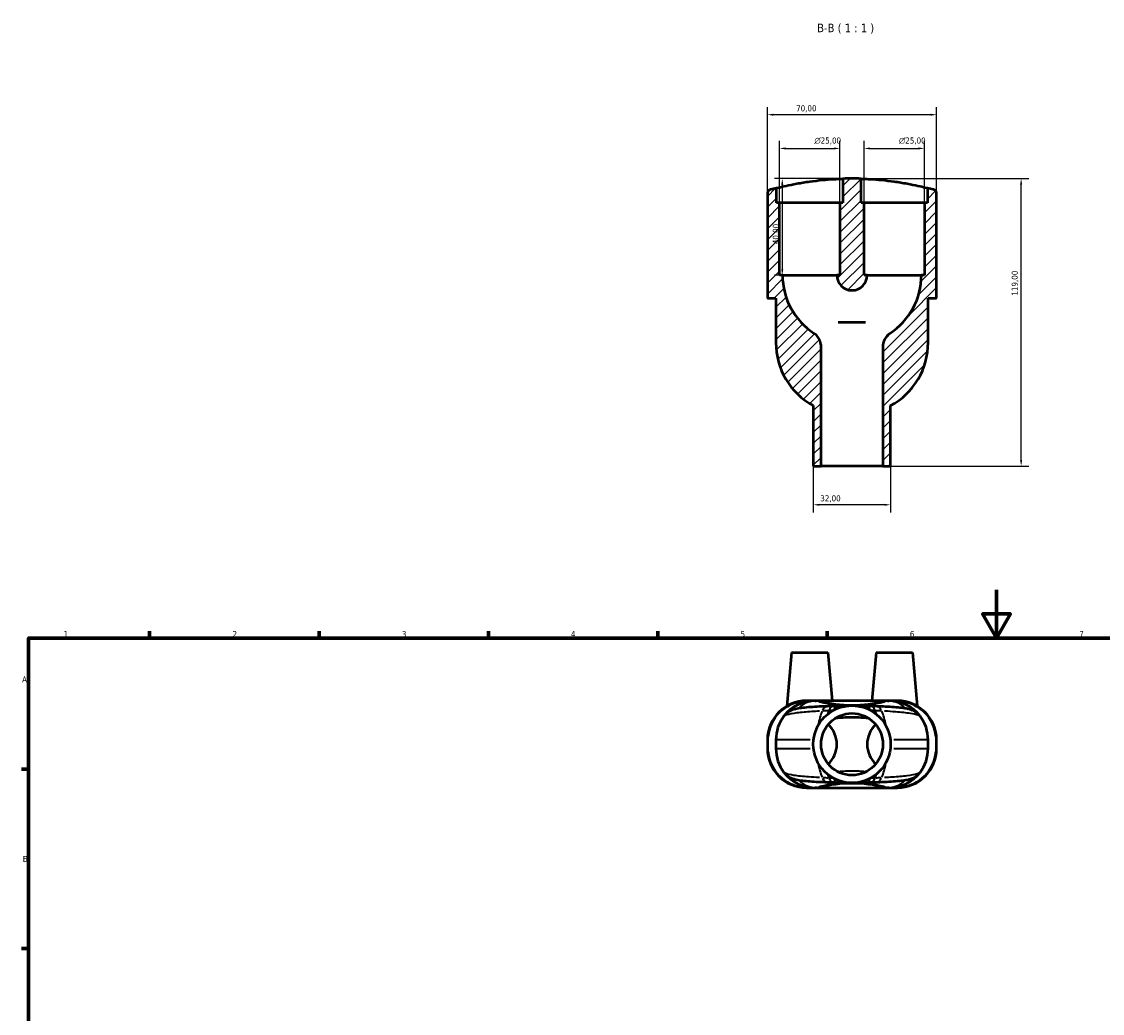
# Model space of a CAD drawing. Header units: millimetres. Extents: x 0 to 890, y 0 to 829.
# Tile 3 of 5: x 17 to 464, y 419 to 829. Entities that reach past the tile are written whole.
import ezdxf

# ---------------------------------------------------------------- set-up
doc = ezdxf.new("R2010")
doc.units = ezdxf.units.MM
for name, color, linetype, lineweight in [('Border (ISO)', 7, 'Continuous', 70), ('Dimension (ISO)', 7, 'Continuous', 25), ('Hatch (ISO)', 7, 'Continuous', 18), ('Symbol (ISO)', 7, 'Continuous', 25), ('Visible (ISO)', 7, 'Continuous', 50), ('Visible Narrow (ISO)', 7, 'Continuous', 35)]:
    doc.layers.add(name, color=color, linetype=linetype, lineweight=lineweight)
doc.styles.add('Label Text (ISO)', font='tahoma.ttf')
doc.styles.add('Note Text (ISO)', font='tahoma.ttf')
doc.dimstyles.new('Default (ISO)', dxfattribs={"dimtxt": 2.5, "dimasz": 2.5, "dimexe": 3.175, "dimexo": 0, "dimgap": 0.762, "dimtad": 1, "dimrnd": 1e-08, "dimzin": 0, "dimtxsty": 'Note Text (ISO)', "dimcen": 0.09, "dimdle": 10, "dimclrd": 256, "dimclre": 256, "dimclrt": 232, "dimazin": 0, "dimtfac": 1.40208, "dimtmove": 0, "dimatfit": 3, "dimfxl": 1, "dimtolj": 1, "dimtzin": 0, "dimlwd": -1, "dimlwe": -1, "dimarcsym": 0})

# ---------------------------------------------------------------- blocks, each defined once
blk = doc.blocks.new('Borders Default Border')
at = {"layer": 'Border (ISO)'}
for p, q in [((70.08, 574), (70.08, 576.9)), ((140.17, 574), (140.17, 576.9)), ((210.25, 574), (210.25, 576.9)), ((280.33, 574), (280.33, 576.9)), ((350.42, 574), (350.42, 576.9)), ((20, 519.75), (17.1, 519.75)), ((20, 445.5), (17.1, 445.5))]:
    blk.add_line(p, q, dxfattribs=at)
at = {"layer": 'Border (ISO)', "flags": 128}
for points in [[(420.5, 594), (420.5, 574), (414.73, 584), (426.27, 584), (420.5, 574)], [(20, 20), (20, 574), (821, 574), (821, 20), (20, 20)]]:
    blk.add_lwpolyline(points, dxfattribs=at)
at = {"layer": 'Border (ISO)', "color": 232, "true_color": 0xca0064, "char_height": 2.5, "attachment_point": 7, "style": 'Note Text (ISO)'}
for s, insert in [('1', (34.48, 574.4)), ('2', (104.37, 574.4)), ('3', (174.43, 574.35)), ('4', (244.42, 574.4)), ('5', (314.64, 574.35)), ('6', (384.66, 574.35)), ('7', (454.77, 574.4)), ('A', (17.29, 555.62)), ('B', (17.59, 481.37))]:
    blk.add_mtext(s, dxfattribs=dict(at, insert=insert))
blk = doc.blocks.new('*D7')
at = {"layer": 'Defpoints', "color": 0, "transparency": 16777216}
for p in [(360.72, 764.14), (430.72, 764.14), (373.52, 645.14)]:
    blk.add_point(p, dxfattribs=at)
at = {"layer": 'Dimension (ISO)', "transparency": 16777216}
for p, q in [((360.72, 764.14), (433.9, 764.14)), ((430.72, 647.64), (430.72, 761.64)), ((373.52, 645.14), (433.9, 645.14))]:
    blk.add_line(p, q, dxfattribs=at)
for points in [[(430.3, 761.64), (431.14, 761.64), (430.72, 764.14)], [(430.3, 647.64), (431.14, 647.64), (430.72, 645.14)]]:
    blk.add_solid(points, dxfattribs=at)
at = {"layer": 'Dimension (ISO)', "color": 232, "true_color": 0xca0064, "transparency": 16777216, "insert": (426.79, 715.69), "char_height": 2.5, "attachment_point": 1, "rotation": 90, "style": 'Note Text (ISO)'}
blk.add_mtext('\\A1;119,00', dxfattribs=at)
blk = doc.blocks.new('*D8')
at = {"layer": 'Defpoints', "color": 0, "transparency": 16777216}
for p in [(355.72, 776.6), (330.72, 754.14), (355.72, 754.14)]:
    blk.add_point(p, dxfattribs=at)
at = {"layer": 'Dimension (ISO)', "transparency": 16777216}
for p, q in [((330.72, 754.14), (330.72, 779.78)), ((355.72, 754.14), (355.72, 779.78)), ((333.22, 776.6), (353.22, 776.6))]:
    blk.add_line(p, q, dxfattribs=at)
for points in [[(333.22, 777.02), (333.22, 776.19), (330.72, 776.6)], [(353.22, 777.02), (353.22, 776.19), (355.72, 776.6)]]:
    blk.add_solid(points, dxfattribs=at)
at = {"layer": 'Dimension (ISO)', "color": 232, "true_color": 0xca0064, "transparency": 16777216, "insert": (345.17, 781.13), "char_height": 2.5, "attachment_point": 1, "style": 'Note Text (ISO)'}
blk.add_mtext('\\A1;\\fAIGDT|b0|i0;\\H2.5000;\\ln\\fTahoma|b0|i0;\\H2.5000;25,00', dxfattribs=at)
blk = doc.blocks.new('*D9')
at = {"layer": 'Defpoints', "color": 0, "transparency": 16777216}
for p in [(390.72, 776.6), (365.72, 754.14), (390.72, 754.14)]:
    blk.add_point(p, dxfattribs=at)
at = {"layer": 'Dimension (ISO)', "transparency": 16777216}
for p, q in [((365.72, 754.14), (365.72, 779.78)), ((390.72, 754.14), (390.72, 779.78)), ((368.22, 776.6), (388.22, 776.6))]:
    blk.add_line(p, q, dxfattribs=at)
for points in [[(368.22, 777.02), (368.22, 776.19), (365.72, 776.6)], [(388.22, 777.02), (388.22, 776.19), (390.72, 776.6)]]:
    blk.add_solid(points, dxfattribs=at)
at = {"layer": 'Dimension (ISO)', "color": 232, "true_color": 0xca0064, "transparency": 16777216, "insert": (380.17, 781.13), "char_height": 2.5, "attachment_point": 1, "style": 'Note Text (ISO)'}
blk.add_mtext('\\A1;\\fAIGDT|b0|i0;\\H2.5000;\\ln\\fTahoma|b0|i0;\\H2.5000;25,00', dxfattribs=at)
blk = doc.blocks.new('*D10')
at = {"layer": 'Defpoints', "color": 0, "transparency": 16777216}
for p in [(325.72, 790.55), (325.72, 757.83), (395.72, 757.83)]:
    blk.add_point(p, dxfattribs=at)
at = {"layer": 'Dimension (ISO)', "transparency": 16777216}
for p, q in [((325.72, 757.83), (325.72, 793.73)), ((395.72, 757.83), (395.72, 793.73)), ((393.22, 790.55), (328.22, 790.55))]:
    blk.add_line(p, q, dxfattribs=at)
for points in [[(328.22, 790.97), (328.22, 790.13), (325.72, 790.55)], [(393.22, 790.97), (393.22, 790.13), (395.72, 790.55)]]:
    blk.add_solid(points, dxfattribs=at)
at = {"layer": 'Dimension (ISO)', "color": 232, "true_color": 0xca0064, "transparency": 16777216, "insert": (337.6, 794.48), "char_height": 2.5, "attachment_point": 1, "style": 'Note Text (ISO)'}
blk.add_mtext('\\A1;70,00', dxfattribs=at)
blk = doc.blocks.new('*D11')
at = {"layer": 'Defpoints', "color": 0, "transparency": 16777216}
for p in [(360.72, 764.14), (331.87, 724.14), (331.97, 724.14)]:
    blk.add_point(p, dxfattribs=at)
at = {"layer": 'Dimension (ISO)', "transparency": 16777216}
for p, q in [((360.72, 764.14), (328.7, 764.14)), ((331.87, 761.64), (331.87, 726.64)), ((331.97, 724.14), (328.7, 724.14))]:
    blk.add_line(p, q, dxfattribs=at)
for points in [[(331.46, 761.64), (332.29, 761.64), (331.87, 764.14)], [(331.46, 726.64), (332.29, 726.64), (331.87, 724.14)]]:
    blk.add_solid(points, dxfattribs=at)
at = {"layer": 'Dimension (ISO)', "color": 232, "true_color": 0xca0064, "transparency": 16777216, "insert": (327.94, 736.97), "char_height": 2.5, "attachment_point": 1, "rotation": 90, "style": 'Note Text (ISO)'}
blk.add_mtext('\\A1;40,00', dxfattribs=at)
blk = doc.blocks.new('*D12')
at = {"layer": 'Defpoints', "color": 0, "transparency": 16777216}
for p in [(344.72, 645.14), (376.72, 645.14), (344.72, 629.14)]:
    blk.add_point(p, dxfattribs=at)
at = {"layer": 'Dimension (ISO)', "transparency": 16777216}
for p, q in [((344.72, 645.14), (344.72, 625.97)), ((376.72, 645.14), (376.72, 625.97)), ((374.22, 629.14), (347.22, 629.14))]:
    blk.add_line(p, q, dxfattribs=at)
for points in [[(347.22, 629.56), (347.22, 628.73), (344.72, 629.14)], [(374.22, 629.56), (374.22, 628.73), (376.72, 629.14)]]:
    blk.add_solid(points, dxfattribs=at)
at = {"layer": 'Dimension (ISO)', "color": 232, "true_color": 0xca0064, "transparency": 16777216, "insert": (347.6, 633.08), "char_height": 2.5, "attachment_point": 1, "style": 'Note Text (ISO)'}
blk.add_mtext('\\A1;32,00', dxfattribs=at)

msp = doc.modelspace()

# ---------------------------------------------------------------- hatches: boundary and pattern name
at = {"layer": 'Hatch (ISO)'}
h = msp.add_hatch(dxfattribs=at)
h.set_pattern_fill('ANSI31', color=256, scale=25.4, style=0)
h.set_pattern_definition([(45, (0, 0), (-2.245064, 2.245064), [])])
edge = h.paths.add_edge_path()
edge.add_line((391.971, 760.215), (391.971, 754.145))
edge.add_line((391.971, 754.145), (390.721, 754.145))
edge.add_line((390.721, 754.145), (390.721, 724.145))
edge.add_line((390.721, 724.145), (389.471, 724.145))
edge.add_ellipse((360.721, 724.145), major_axis=(28.75, 0), ratio=1, start_angle=303.10879, end_angle=360, ccw=False)
edge.add_spline(control_points=[(376.425, 700.063), (375.885, 699.71), (375.401, 699.278), (374.579, 698.284), (374.245, 697.728), (373.684, 696.361), (373.521, 695.535), (373.521, 694.702)], knot_values=[-0.6369969, -0.6369969, -0.6369969, -0.6369969, -0.4435047, -0.4435047, -0.2500125, -0.2500125, 0, 0, 0, 0], degree=3, periodic=0)
edge.add_line((373.521, 694.702), (373.521, 645.145))
edge.add_line((373.521, 645.145), (376.721, 645.145))
edge.add_line((376.721, 645.145), (376.721, 670.189))
edge.add_ellipse((362.521, 696.275), major_axis=(14.2, -26.085), ratio=1, start_angle=0, end_angle=61.43767)
edge.add_line((392.221, 696.275), (392.221, 714.645))
edge.add_line((392.221, 714.645), (395.401, 714.645))
edge.add_ellipse((395.401, 714.965), major_axis=(0, -0.32), ratio=1, start_angle=0, end_angle=90)
edge.add_line((395.721, 714.965), (395.721, 757.833))
edge.add_ellipse((393.921, 757.833), major_axis=(1.8, 0), ratio=1, start_angle=0, end_angle=74.52282)
edge.add_ellipse((360.721, 637.932), major_axis=(33.68, 121.636), ratio=1, start_angle=0, end_angle=1.14172)
edge = h.paths.add_edge_path()
edge.add_line((364.471, 754.145), (364.471, 764.089))
edge.add_ellipse((360.721, 637.932), major_axis=(3.75, 126.157), ratio=1, start_angle=0, end_angle=3.40523)
edge.add_line((356.971, 764.089), (356.971, 754.145))
edge.add_line((356.971, 754.145), (355.721, 754.145))
edge.add_line((355.721, 754.145), (355.721, 724.145))
edge.add_line((355.721, 724.145), (354.471, 724.145))
edge.add_ellipse((360.721, 724.145), major_axis=(-6.25, 0), ratio=1, start_angle=0, end_angle=180)
edge.add_line((366.971, 724.145), (365.721, 724.145))
edge.add_line((365.721, 724.145), (365.721, 754.145))
edge.add_line((365.721, 754.145), (364.471, 754.145))
edge = h.paths.add_edge_path()
edge.add_ellipse((327.521, 757.833), major_axis=(-0.48, 1.735), ratio=1, start_angle=0, end_angle=74.52282)
edge.add_line((325.721, 757.833), (325.721, 714.965))
edge.add_ellipse((326.041, 714.965), major_axis=(-0.32, 0), ratio=1, start_angle=0, end_angle=90)
edge.add_line((326.041, 714.645), (329.221, 714.645))
edge.add_line((329.221, 714.645), (329.221, 696.275))
edge.add_ellipse((358.921, 696.275), major_axis=(-29.7, 0), ratio=1, start_angle=0, end_angle=61.43767)
edge.add_line((344.721, 670.189), (344.721, 645.145))
edge.add_line((344.721, 645.145), (347.921, 645.145))
edge.add_line((347.921, 645.145), (347.921, 694.702))
edge.add_spline(control_points=[(347.921, 694.702), (347.921, 695.347), (347.823, 695.988), (347.44, 697.22), (347.156, 697.803), (346.317, 699.02), (345.715, 699.607), (345.017, 700.063)], knot_values=[-0.6369969, -0.6369969, -0.6369969, -0.6369969, -0.4435047, -0.4435047, -0.2500125, -0.2500125, 0, 0, 0, 0], degree=3, periodic=0)
edge.add_ellipse((360.721, 724.145), major_axis=(-15.704, -24.082), ratio=1, start_angle=303.10879, end_angle=360, ccw=False)
edge.add_line((331.971, 724.145), (330.721, 724.145))
edge.add_line((330.721, 724.145), (330.721, 754.145))
edge.add_line((330.721, 754.145), (329.471, 754.145))
edge.add_line((329.471, 754.145), (329.471, 760.215))
edge.add_ellipse((360.721, 637.932), major_axis=(-31.25, 122.282), ratio=1, start_angle=0, end_angle=1.14172)

# ---------------------------------------------------------------- linework, layer by layer
at = {"layer": 'Visible (ISO)'}
for p, q in [((356.971, 764.089), (356.971, 754.145)), ((364.471, 754.145), (364.471, 764.089)), ((325.721, 757.833), (325.721, 714.965)), ((329.471, 754.145), (329.471, 760.215)), ((391.971, 760.215), (391.971, 754.145)), ((395.721, 714.965), (395.721, 757.833)), ((330.721, 754.145), (329.471, 754.145)), ((330.721, 724.145), (330.721, 754.145)), ((355.721, 754.145), (330.721, 754.145)), ((356.971, 754.145), (355.721, 754.145)), ((355.721, 754.145), (355.721, 724.145)), ((365.721, 754.145), (364.471, 754.145)), ((365.721, 724.145), (365.721, 754.145)), ((390.721, 754.145), (365.721, 754.145)), ((391.971, 754.145), (390.721, 754.145)), ((390.721, 754.145), (390.721, 724.145)), ((331.971, 724.145), (330.721, 724.145)), ((331.971, 724.145), (354.471, 724.145)), ((355.721, 724.145), (354.471, 724.145)), ((366.971, 724.145), (365.721, 724.145)), ((366.971, 724.145), (389.471, 724.145)), ((390.721, 724.145), (389.471, 724.145)), ((326.041, 714.645), (329.221, 714.645)), ((329.221, 714.645), (329.221, 696.275)), ((392.221, 696.275), (392.221, 714.645)), ((392.221, 714.645), (395.401, 714.645)), ((366.378, 704.545), (355.064, 704.545)), ((347.921, 645.145), (347.921, 694.702)), ((373.521, 694.702), (373.521, 645.145)), ((344.721, 670.189), (344.721, 645.145)), ((376.721, 645.145), (376.721, 670.189)), ((344.721, 645.145), (347.921, 645.145)), ((373.521, 645.145), (347.921, 645.145)), ((373.521, 645.145), (376.721, 645.145)), ((335.721, 568.065), (333.779, 545.87)), ((335.721, 568.065), (350.721, 568.065)), ((350.721, 568.065), (352.471, 548.065)), ((370.721, 568.065), (368.971, 548.065)), ((370.721, 568.065), (385.721, 568.065)), ((385.721, 568.065), (387.663, 545.87)), ((345.421, 548.065), (341.921, 548.065)), ((346.533, 548.065), (345.421, 548.065)), ((374.774, 548.065), (346.668, 548.065)), ((376.021, 548.065), (374.909, 548.065)), ((379.521, 548.065), (376.021, 548.065)), ((325.721, 531.865), (325.721, 528.265)), ((329.221, 531.865), (329.221, 528.265)), ((392.221, 528.265), (392.221, 531.865)), ((395.721, 528.265), (395.721, 531.865)), ((341.921, 512.065), (345.421, 512.065)), ((345.421, 512.065), (346.533, 512.065)), ((346.668, 512.065), (374.774, 512.065)), ((374.909, 512.065), (376.021, 512.065)), ((376.021, 512.065), (379.521, 512.065))]:
    msp.add_line(p, q, dxfattribs=at)
for radius in [16, 12.8]:
    msp.add_circle((360.721, 530.065), radius, dxfattribs=at)
for centre, radius, start, end in [((360.721, 637.932), 126.212, 88.29739, 91.70261), ((327.521, 757.833), 1.8, 105.47718, 180), ((360.721, 637.932), 126.212, 104.33545, 105.47718), ((360.721, 637.932), 126.212, 74.52282, 75.66455), ((393.921, 757.833), 1.8, 0, 74.52282), ((360.721, 724.145), 28.75, 180, 236.89121), ((360.721, 724.145), 6.25, 180, 0), ((360.721, 724.145), 28.75, 303.10879, 0), ((326.041, 714.965), 0.32, 180, 270), ((395.401, 714.965), 0.32, 270, 0), ((358.921, 696.275), 29.7, 180, 241.43767), ((362.521, 696.275), 29.7, 298.56233, 0), ((341.921, 531.865), 16.2, 90, 180), ((345.421, 531.865), 16.2, 90, 142.46025), ((360.721, 601.609), 55.344, 255.84347, 284.15653), ((376.021, 531.865), 16.2, 37.53975, 90), ((379.521, 531.865), 16.2, 0, 90), ((345.421, 531.865), 16.2, 142.46025, 180), ((376.021, 531.865), 16.2, 0, 37.53975), ((343.221, 530.065), 11.25, 313.08674, 46.91326), ((378.221, 530.065), 11.25, 133.08674, 226.91326), ((341.921, 528.265), 16.2, 180, 270), ((345.421, 528.265), 16.2, 180, 217.53975), ((379.521, 528.265), 16.2, 270, 0), ((376.021, 528.265), 16.2, 322.46025, 0), ((345.421, 528.265), 16.2, 217.53975, 270), ((376.021, 528.265), 16.2, 270, 322.46025), ((360.721, 458.52), 55.344, 75.84347, 104.15653)]:
    msp.add_arc(centre, radius, start, end, dxfattribs=at)
for centre, major_axis, ratio, start_param, end_param in [((381.256, 540.64), (-77.808, 0.009), 0.0712892, 5.0865285, 5.1215214), ((360.746, 544.298), (-22.085, 0.005), 0.0731001, 5.0029852, 5.0794779), ((360.697, 544.299), (-22.081, -0.005), 0.0730651, 4.3452935, 4.4218011), ((340.179, 540.64), (-77.824, -0.009), 0.0712835, 4.3032603, 4.3382461), ((381.262, 519.489), (77.824, 0.009), 0.0712835, 4.3032603, 4.3382461), ((340.185, 519.489), (77.808, -0.009), 0.0712892, 5.0865285, 5.1215214), ((360.745, 515.83), (22.081, 0.005), 0.0730651, 4.3452935, 4.4218011), ((360.696, 515.831), (22.085, -0.005), 0.0731001, 5.0029852, 5.0794779)]:
    msp.add_ellipse(centre, major_axis=major_axis, ratio=ratio, start_param=start_param, end_param=end_param, dxfattribs=at)
for points, knots in [([(329.471, 760.215), (329.471, 760.215), (329.817, 760.305), (331.212, 760.649), (332.261, 760.9), (334.688, 761.437), (336.236, 761.759), (339.632, 762.382), (341.482, 762.682), (344.94, 763.166), (346.779, 763.384), (350.171, 763.714), (351.722, 763.829), (354.166, 763.98), (355.224, 764.027), (356.626, 764.08), (356.971, 764.089), (356.971, 764.089)], [4.167674, 4.167674, 4.167674, 4.167674, 4.6861689, 4.6861689, 5.2046637, 5.2046637, 5.7315737, 5.7315737, 6.2584838, 6.2584838, 6.7790963, 6.7790963, 7.2997088, 7.2997088, 7.8175284, 7.8175284, 8.335348, 8.335348, 8.335348, 8.335348]), ([(364.471, 764.089), (364.471, 764.089), (364.816, 764.08), (366.218, 764.027), (367.275, 763.98), (369.72, 763.829), (371.271, 763.714), (374.663, 763.384), (376.502, 763.166), (379.96, 762.682), (381.81, 762.382), (385.206, 761.759), (386.754, 761.437), (389.18, 760.9), (390.23, 760.649), (391.625, 760.305), (391.971, 760.215), (391.971, 760.215)], [4.167674, 4.167674, 4.167674, 4.167674, 4.6854936, 4.6854936, 5.2033132, 5.2033132, 5.7239257, 5.7239257, 6.2445382, 6.2445382, 6.7714482, 6.7714482, 7.2983582, 7.2983582, 7.8168531, 7.8168531, 8.335348, 8.335348, 8.335348, 8.335348]), ([(347.921, 694.702), (347.921, 695.347), (347.823, 695.988), (347.44, 697.22), (347.156, 697.803), (346.317, 699.02), (345.715, 699.607), (345.017, 700.063)], [-0.63699694, -0.63699694, -0.63699694, -0.63699694, -0.4435047, -0.4435047, -0.25001246, -0.25001246, 0, 0, 0, 0]), ([(376.425, 700.063), (375.885, 699.71), (375.401, 699.278), (374.579, 698.284), (374.245, 697.728), (373.684, 696.361), (373.521, 695.535), (373.521, 694.702)], [-0.63699694, -0.63699694, -0.63699694, -0.63699694, -0.4435047, -0.4435047, -0.25001246, -0.25001246, 0, 0, 0, 0]), ([(350.304, 545.733), (348.87, 545.689), (347.498, 545.633), (344.935, 545.502), (343.744, 545.425), (341.576, 545.251), (340.602, 545.154), (338.837, 544.926), (338.074, 544.809), (336.776, 544.487), (336.323, 544.367), (335.422, 543.987), (335.145, 543.859), (334.354, 543.41), (333.772, 543.059), (332.895, 542.128), (332.736, 541.944), (332.575, 541.735)], [0, 0, 0, 0, 0.4555186, 0.4555186, 0.9110373, 0.9110373, 1.3665559, 1.3665559, 1.8220746, 1.8220746, 2.0498339, 2.0498339, 2.1350846, 2.1350846, 2.2525949, 2.2525949, 2.2775932, 2.2775932, 2.2775932, 2.2775932]), ([(346.533, 548.065), (346.306, 548.065), (346.076, 548.012), (345.846, 547.907), (345.845, 547.906), (345.843, 547.905)], [0.0894418, 0.0894418, 0.0894418, 0.0894418, 0.25355165, 0.25355165, 0.25470264, 0.25470264, 0.25470264, 0.25470264]), ([(346.668, 548.065), (346.646, 548.065), (346.615, 548.065), (346.562, 548.065), (346.548, 548.065), (346.533, 548.065)], [0.064684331, 0.064684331, 0.064684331, 0.064684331, 0.103623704, 0.103623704, 0.11607585, 0.11607585, 0.11607585, 0.11607585]), ([(354.419, 545.846), (354.812, 545.855), (355.204, 545.864), (355.977, 545.884), (356.358, 545.895), (357.105, 545.919), (357.471, 545.931), (358.179, 545.958), (358.522, 545.973), (359.177, 546.003), (359.489, 546.02), (359.782, 546.037)], [-0.7032266, -0.7032266, -0.7032266, -0.7032266, -0.57657729, -0.57657729, -0.44992799, -0.44992799, -0.32327868, -0.32327868, -0.19662937, -0.19662937, -0.06998007, -0.06998007, -0.06998007, -0.06998007]), ([(361.66, 546.037), (361.953, 546.02), (362.265, 546.003), (362.92, 545.973), (363.262, 545.958), (363.971, 545.931), (364.336, 545.919), (365.084, 545.895), (365.465, 545.884), (366.238, 545.864), (366.629, 545.855), (367.023, 545.846)], [-0.94590908, -0.94590908, -0.94590908, -0.94590908, -0.81926092, -0.81926092, -0.69261276, -0.69261276, -0.5659646, -0.5659646, -0.43931644, -0.43931644, -0.31266829, -0.31266829, -0.31266829, -0.31266829]), ([(388.866, 541.735), (388.414, 542.324), (387.984, 542.713), (387.123, 543.397), (386.726, 543.625), (385.934, 544.039), (385.583, 544.175), (384.684, 544.494), (384.238, 544.6), (382.968, 544.875), (382.171, 544.989), (380.344, 545.206), (379.331, 545.299), (377.091, 545.466), (375.866, 545.538), (373.469, 545.652), (372.325, 545.696), (371.138, 545.733)], [0, 0, 0, 0, 0.0703679, 0.0703679, 0.1637432, 0.1637432, 0.2910193, 0.2910193, 0.5341064, 0.5341064, 0.9896252, 0.9896252, 1.445144, 1.445144, 1.9006628, 1.9006628, 2.277594, 2.277594, 2.277594, 2.277594]), ([(375.599, 547.905), (375.597, 547.906), (375.595, 547.907), (375.421, 547.987), (375.247, 548.036), (375.018, 548.061), (374.963, 548.065), (374.909, 548.065)], [-0.00115118, -0.00115118, -0.00115118, -0.00115118, 0, 0, 0.12461378, 0.12461378, 0.16405354, 0.16405354, 0.16405354, 0.16405354]), ([(353.632, 540.722), (353.632, 540.722), (353.638, 540.726), (353.664, 540.74), (353.688, 540.752), (353.749, 540.778), (353.786, 540.791), (353.864, 540.815), (353.905, 540.825), (353.983, 540.841), (354.019, 540.846), (354.049, 540.849)], [0.01849407, 0.01849407, 0.01849407, 0.01849407, 0.08059215, 0.08059215, 0.16118431, 0.16118431, 0.24177646, 0.24177646, 0.32236861, 0.32236861, 0.40296077, 0.40296077, 0.40296077, 0.40296077]), ([(364.505, 541.042), (363.207, 541.097), (361.933, 541.117), (359.509, 541.117), (358.235, 541.097), (356.937, 541.042)], [4.63722691, 4.63722691, 4.63722691, 4.63722691, 5.00078893, 5.00078893, 5.36435095, 5.36435095, 5.36435095, 5.36435095]), ([(367.393, 540.849), (367.423, 540.846), (367.459, 540.841), (367.537, 540.825), (367.578, 540.815), (367.656, 540.791), (367.693, 540.778), (367.753, 540.752), (367.777, 540.74), (367.804, 540.726), (367.81, 540.722), (367.81, 540.722)], [0.03448533, 0.03448533, 0.03448533, 0.03448533, 0.11507748, 0.11507748, 0.19566964, 0.19566964, 0.27626179, 0.27626179, 0.35685394, 0.35685394, 0.41895203, 0.41895203, 0.41895203, 0.41895203]), ([(354.581, 518.833), (354.587, 518.833), (354.592, 518.832), (354.712, 518.825), (354.856, 518.819), (355.101, 518.815), (355.187, 518.815), (355.278, 518.815)], [-0.69893124, -0.69893124, -0.69893124, -0.69893124, -0.69471809, -0.69471809, -0.60829076, -0.60829076, -0.56613403, -0.56613403, -0.56613403, -0.56613403]), ([(366.164, 518.815), (366.35, 518.815), (366.516, 518.817), (366.732, 518.826), (366.801, 518.829), (366.861, 518.833)], [0.56609793, 0.56609793, 0.56609793, 0.56609793, 0.65243456, 0.65243456, 0.69880464, 0.69880464, 0.69880464, 0.69880464]), ([(332.575, 518.394), (333.028, 517.805), (333.458, 517.416), (334.319, 516.732), (334.715, 516.504), (335.508, 516.09), (335.859, 515.954), (336.758, 515.635), (337.204, 515.529), (338.474, 515.255), (339.271, 515.14), (341.098, 514.924), (342.111, 514.83), (344.351, 514.663), (345.576, 514.591), (347.973, 514.477), (349.117, 514.433), (350.304, 514.396)], [0, 0, 0, 0, 0.0703679, 0.0703679, 0.1637432, 0.1637432, 0.2910193, 0.2910193, 0.5341064, 0.5341064, 0.9896252, 0.9896252, 1.445144, 1.445144, 1.9006628, 1.9006628, 2.277594, 2.277594, 2.277594, 2.277594]), ([(371.138, 514.396), (372.572, 514.44), (373.944, 514.496), (376.507, 514.627), (377.698, 514.704), (379.866, 514.878), (380.84, 514.975), (382.605, 515.203), (383.368, 515.32), (384.666, 515.642), (385.119, 515.762), (386.02, 516.142), (386.297, 516.27), (387.088, 516.719), (387.67, 517.07), (388.547, 518.001), (388.706, 518.185), (388.866, 518.394)], [0, 0, 0, 0, 0.4555186, 0.4555186, 0.9110373, 0.9110373, 1.3665559, 1.3665559, 1.8220746, 1.8220746, 2.0498339, 2.0498339, 2.1350846, 2.1350846, 2.2525949, 2.2525949, 2.2775932, 2.2775932, 2.2775932, 2.2775932]), ([(345.843, 512.224), (345.845, 512.223), (345.846, 512.222), (346.021, 512.142), (346.195, 512.093), (346.424, 512.068), (346.478, 512.065), (346.533, 512.065)], [-0.00115118, -0.00115118, -0.00115118, -0.00115118, 0, 0, 0.12461378, 0.12461378, 0.16405354, 0.16405354, 0.16405354, 0.16405354]), ([(359.782, 514.092), (359.488, 514.109), (359.175, 514.126), (358.517, 514.157), (358.173, 514.171), (357.465, 514.198), (357.1, 514.211), (356.355, 514.234), (355.975, 514.245), (355.203, 514.265), (354.813, 514.274), (354.419, 514.283)], [-0.94605699, -0.94605699, -0.94605699, -0.94605699, -0.81937925, -0.81937925, -0.69270151, -0.69270151, -0.56602377, -0.56602377, -0.43934603, -0.43934603, -0.31266829, -0.31266829, -0.31266829, -0.31266829]), ([(367.023, 514.283), (366.629, 514.274), (366.238, 514.265), (365.467, 514.245), (365.087, 514.234), (364.342, 514.211), (363.977, 514.198), (363.269, 514.171), (362.925, 514.157), (362.267, 514.126), (361.954, 514.109), (361.66, 514.092)], [-0.70201044, -0.70201044, -0.70201044, -0.70201044, -0.57533327, -0.57533327, -0.44865611, -0.44865611, -0.32197895, -0.32197895, -0.19530178, -0.19530178, -0.06862462, -0.06862462, -0.06862462, -0.06862462]), ([(374.774, 512.065), (374.796, 512.065), (374.827, 512.065), (374.88, 512.065), (374.894, 512.065), (374.909, 512.065)], [0.064684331, 0.064684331, 0.064684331, 0.064684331, 0.103623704, 0.103623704, 0.11607585, 0.11607585, 0.11607585, 0.11607585]), ([(374.909, 512.065), (375.136, 512.065), (375.366, 512.117), (375.595, 512.222), (375.597, 512.223), (375.599, 512.224)], [0.0894418, 0.0894418, 0.0894418, 0.0894418, 0.25355165, 0.25355165, 0.25470264, 0.25470264, 0.25470264, 0.25470264])]:
    msp.add_open_spline(points, degree=3, knots=knots, dxfattribs=at)
for points in [[(346.668, 548.065), (346.841, 548.028), (347.014, 547.989), (347.185, 547.945)], [(374.257, 547.945), (374.428, 547.989), (374.601, 548.028), (374.774, 548.065)], [(374.909, 548.065), (374.845, 548.065), (374.802, 548.065), (374.774, 548.065)], [(356.937, 541.042), (355.982, 541.001), (355.014, 540.941), (354.049, 540.849)], [(367.393, 540.849), (366.428, 540.941), (365.46, 541.001), (364.505, 541.042)], [(346.533, 512.065), (346.597, 512.065), (346.639, 512.065), (346.668, 512.065)], [(347.185, 512.184), (347.014, 512.141), (346.841, 512.101), (346.668, 512.065)], [(374.774, 512.065), (374.601, 512.101), (374.428, 512.141), (374.257, 512.184)]]:
    msp.add_open_spline(points, degree=3, dxfattribs=at)
at = {"layer": 'Visible Narrow (ISO)'}
for p, q in [((341.921, 548.064), (341.921, 547.77)), ((341.936, 547.745), (342.202, 547.745)), ((345.421, 548.064), (345.421, 547.921)), ((345.442, 547.905), (345.822, 547.905)), ((375.62, 547.905), (376, 547.905)), ((376.021, 548.064), (376.021, 547.921)), ((379.24, 547.745), (379.506, 547.745)), ((379.521, 547.77), (379.521, 548.064)), ((338.681, 544.945), (338.681, 544.895)), ((339.028, 544.948), (338.699, 544.948)), ((382.743, 544.948), (382.413, 544.948)), ((382.761, 544.945), (382.761, 544.894)), ((325.722, 531.865), (326.016, 531.865)), ((325.722, 528.265), (326.016, 528.265)), ((326.041, 528.445), (326.041, 531.685)), ((343.437, 531.865), (329.264, 531.865)), ((329.264, 528.265), (343.437, 528.265)), ((392.178, 531.865), (378.005, 531.865)), ((378.005, 528.265), (392.178, 528.265)), ((395.401, 531.685), (395.401, 528.445)), ((395.426, 531.865), (395.72, 531.865)), ((395.426, 528.265), (395.72, 528.265)), ((338.681, 515.184), (338.681, 515.235)), ((338.699, 515.181), (339.029, 515.181)), ((382.413, 515.181), (382.743, 515.181)), ((382.761, 515.184), (382.761, 515.235)), ((341.921, 512.066), (341.921, 512.359)), ((342.202, 512.385), (341.936, 512.385)), ((345.421, 512.065), (345.421, 512.208)), ((345.822, 512.224), (345.442, 512.224)), ((376, 512.224), (375.62, 512.224)), ((376.021, 512.065), (376.021, 512.208)), ((379.506, 512.385), (379.24, 512.385)), ((379.521, 512.359), (379.521, 512.066))]:
    msp.add_line(p, q, dxfattribs=at)
for centre, radius, start, end in [((341.921, 531.865), 15.88, 94.5, 175.5), ((345.421, 538.745), 9.16, 92.3689, 135.00909), ((360.721, 608.49), 62.384, 257.58268, 282.41732), ((376.021, 538.745), 9.16, 44.99091, 87.6311), ((379.521, 531.865), 15.88, 4.5, 85.5), ((341.921, 528.265), 15.88, 184.5, 265.5), ((379.521, 528.265), 15.88, 274.5, 355.5), ((345.421, 521.384), 9.16, 224.99091, 267.6311), ((376.021, 521.384), 9.16, 272.3689, 315.00909), ((360.721, 451.639), 62.384, 77.58268, 102.41732)]:
    msp.add_arc(centre, radius, start, end, dxfattribs=at)
for centre, major_axis, ratio, start_param, end_param in [((350.521, 538.696), (-0.217, 7.037), 0.3996197, 0.0358133, 0.6804518), ((353.017, 538.77), (-0.196, 7.037), 0.3670874, 0.0353161, 0.6710062), ((354.571, 538.808), (-0.152, 7.038), 0.2928334, 0.0351977, 0.6687554), ((366.871, 538.808), (0.152, 7.038), 0.2928334, 5.6144299, 6.2479877), ((368.425, 538.77), (0.196, 7.037), 0.3670874, 5.6121791, 6.2478692), ((370.921, 538.696), (0.217, 7.037), 0.3996197, 5.6027335, 6.2473721), ((324.156, 555.736), (9.75, -12.686), 0.0815988, 0.0532959, 0.0643862), ((338.4, 560.585), (0.048, -16), 0.0422257, 0.1913424, 0.2100402), ((353.136, 531.865), (0, 16.2), 0.4285481, 0.7526921, 1.1788443), ((355.392, 531.865), (0, 16.2), 0.3947154, 0.7242136, 0.8551331), ((357.177, 535.394), (-3.544, 5.329), 0.698275, 5.6047213, 6.2474767), ((364.264, 535.394), (3.544, 5.329), 0.698275, 0.0357086, 0.678464), ((366.05, 531.865), (0, 16.2), 0.3947154, 5.4280522, 5.5589717), ((368.306, 531.865), (0, 16.2), 0.4285481, 5.104341, 5.5304932), ((383.041, 560.585), (-0.048, -16), 0.0422257, 6.0731663, 6.0922468), ((397.285, 555.736), (-9.75, -12.686), 0.0815988, 6.2192649, 6.2387408), ((353.136, 528.265), (0, -16.2), 0.4285481, 5.104341, 5.5304932), ((368.306, 528.265), (0, -16.2), 0.4285481, 0.7526921, 1.1788443), ((324.156, 504.393), (9.75, 12.686), 0.0815988, 6.2192649, 6.2387408), ((338.4, 499.544), (0.048, 16), 0.0422257, 6.0731663, 6.0922468), ((350.521, 521.433), (-0.217, -7.037), 0.3996197, 5.6027335, 6.2473721), ((355.392, 528.265), (0, -16.2), 0.3947154, 5.4280522, 5.5589717), ((353.017, 521.36), (-0.196, -7.037), 0.3670874, 5.6121791, 6.2478692), ((354.571, 521.321), (-0.152, -7.038), 0.2928334, 5.6144299, 6.2479877), ((366.871, 521.321), (0.152, -7.038), 0.2928334, 0.0351977, 0.6687554), ((368.425, 521.36), (0.196, -7.037), 0.3670874, 0.0353161, 0.6710062), ((366.05, 528.265), (0, -16.2), 0.3947154, 0.7242136, 0.8551331), ((370.921, 521.433), (0.217, -7.037), 0.3996197, 0.0358133, 0.6804518), ((383.041, 499.544), (-0.048, 16), 0.0422257, 0.1913424, 0.2100402), ((397.285, 504.393), (-9.75, 12.686), 0.0815988, 0.0532959, 0.0643862)]:
    msp.add_ellipse(centre, major_axis=major_axis, ratio=ratio, start_param=start_param, end_param=end_param, dxfattribs=at)
for points, knots in [([(332.725, 541.877), (332.925, 542.026), (333.261, 542.174), (334.674, 542.613), (336.166, 542.892), (339.78, 543.354), (341.805, 543.544), (345.07, 543.769), (346.129, 543.832), (347.224, 543.887)], [-2.1637135, -2.1637135, -2.1637135, -2.1637135, -1.8019572, -1.8019572, -1.0608988, -1.0608988, -0.408038, -0.408038, -0.1138797, -0.1138797, -0.1138797, -0.1138797]), ([(338.339, 544.92), (337.622, 544.848), (336.911, 544.683), (335.493, 544.149), (334.792, 543.765), (334.154, 543.285)], [0.0767984, 0.0767984, 0.0767984, 0.0767984, 0.7389913, 0.7389913, 1.4591687, 1.4591687, 1.4591687, 1.4591687]), ([(338.676, 544.948), (338.662, 544.946), (338.648, 544.945), (338.621, 544.943), (338.607, 544.942), (338.593, 544.941)], [-0.026625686, -0.026625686, -0.026625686, -0.026625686, -0.014013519, -0.014013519, -0.001401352, -0.001401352, -0.001401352, -0.001401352]), ([(348.644, 543.954), (349.044, 543.974), (349.445, 543.994), (350.249, 544.032), (350.652, 544.052), (351.056, 544.07)], [-0.25685566, -0.25685566, -0.25685566, -0.25685566, -0.13518719, -0.13518719, -0.01351872, -0.01351872, -0.01351872, -0.01351872]), ([(370.386, 544.07), (370.79, 544.052), (371.193, 544.032), (371.997, 543.994), (372.398, 543.974), (372.798, 543.954)], [-0.25685566, -0.25685566, -0.25685566, -0.25685566, -0.13518719, -0.13518719, -0.01351872, -0.01351872, -0.01351872, -0.01351872]), ([(374.218, 543.887), (375.797, 543.807), (377.303, 543.712), (381.057, 543.419), (383.114, 543.195), (386.189, 542.72), (387.298, 542.476), (388.324, 542.108), (388.561, 541.993), (388.717, 541.877)], [-2.1637143, -2.1637143, -2.1637143, -2.1637143, -1.7393719, -1.7393719, -1.0271919, -1.0271919, -0.3950738, -0.3950738, -0.1138797, -0.1138797, -0.1138797, -0.1138797]), ([(382.849, 544.941), (382.835, 544.942), (382.821, 544.943), (382.794, 544.945), (382.78, 544.946), (382.766, 544.948)], [-0.026625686, -0.026625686, -0.026625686, -0.026625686, -0.014013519, -0.014013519, -0.001401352, -0.001401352, -0.001401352, -0.001401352]), ([(387.287, 543.285), (386.65, 543.765), (385.949, 544.149), (384.531, 544.683), (383.819, 544.848), (383.103, 544.92)], [0.0767984, 0.0767984, 0.0767984, 0.0767984, 0.7969278, 0.7969278, 1.4591687, 1.4591687, 1.4591687, 1.4591687]), ([(365.702, 518.817), (365.105, 518.825), (364.451, 518.843), (362.8, 518.885), (361.757, 518.905), (360.721, 518.905), (359.477, 518.905), (358.232, 518.875), (356.635, 518.834), (356.171, 518.823), (355.738, 518.818)], [-0.5094863, -0.5094863, -0.5094863, -0.5094863, -0.2952498, -0.2952498, 0, 0, 0, 0.3542336, 0.3542336, 0.5095224, 0.5095224, 0.5095224, 0.5095224]), ([(347.224, 516.242), (345.645, 516.322), (344.139, 516.417), (340.384, 516.71), (338.328, 516.934), (335.253, 517.409), (334.144, 517.653), (333.118, 518.021), (332.881, 518.136), (332.725, 518.252)], [-2.1637143, -2.1637143, -2.1637143, -2.1637143, -1.7393719, -1.7393719, -1.0271919, -1.0271919, -0.3950738, -0.3950738, -0.1138797, -0.1138797, -0.1138797, -0.1138797]), ([(334.154, 516.844), (334.792, 516.364), (335.493, 515.98), (336.911, 515.446), (337.622, 515.281), (338.339, 515.209)], [0.0767984, 0.0767984, 0.0767984, 0.0767984, 0.7969278, 0.7969278, 1.4591687, 1.4591687, 1.4591687, 1.4591687]), ([(338.593, 515.188), (338.607, 515.187), (338.621, 515.186), (338.648, 515.184), (338.662, 515.183), (338.676, 515.182)], [-0.026625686, -0.026625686, -0.026625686, -0.026625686, -0.014013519, -0.014013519, -0.001401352, -0.001401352, -0.001401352, -0.001401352]), ([(351.056, 516.059), (350.652, 516.078), (350.249, 516.097), (349.445, 516.135), (349.044, 516.155), (348.644, 516.175)], [-0.25685566, -0.25685566, -0.25685566, -0.25685566, -0.13518719, -0.13518719, -0.01351872, -0.01351872, -0.01351872, -0.01351872]), ([(372.798, 516.175), (372.398, 516.155), (371.997, 516.135), (371.193, 516.097), (370.79, 516.078), (370.386, 516.059)], [-0.25685566, -0.25685566, -0.25685566, -0.25685566, -0.13518719, -0.13518719, -0.01351872, -0.01351872, -0.01351872, -0.01351872]), ([(388.717, 518.252), (388.517, 518.103), (388.181, 517.955), (386.768, 517.516), (385.276, 517.237), (381.662, 516.775), (379.637, 516.585), (376.372, 516.36), (375.312, 516.297), (374.218, 516.242)], [-2.1637135, -2.1637135, -2.1637135, -2.1637135, -1.8019572, -1.8019572, -1.0608988, -1.0608988, -0.408038, -0.408038, -0.1138797, -0.1138797, -0.1138797, -0.1138797]), ([(382.766, 515.182), (382.78, 515.183), (382.794, 515.184), (382.821, 515.186), (382.835, 515.187), (382.849, 515.188)], [-0.026625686, -0.026625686, -0.026625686, -0.026625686, -0.014013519, -0.014013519, -0.001401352, -0.001401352, -0.001401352, -0.001401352]), ([(383.103, 515.209), (383.819, 515.281), (384.53, 515.446), (385.949, 515.98), (386.65, 516.364), (387.287, 516.844)], [0.0767984, 0.0767984, 0.0767984, 0.0767984, 0.7389913, 0.7389913, 1.4591687, 1.4591687, 1.4591687, 1.4591687])]:
    msp.add_open_spline(points, degree=3, knots=knots, dxfattribs=at)
for points in [[(351.286, 544.08), (351.858, 544.103), (352.438, 544.123), (353.023, 544.141)], [(368.418, 544.141), (369.004, 544.123), (369.583, 544.103), (370.156, 544.08)], [(388.089, 542.598), (387.907, 542.775), (387.718, 542.943), (387.522, 543.102)], [(333.353, 517.531), (333.535, 517.354), (333.724, 517.186), (333.92, 517.028)], [(353.023, 515.988), (352.438, 516.006), (351.858, 516.026), (351.286, 516.049)], [(370.156, 516.049), (369.583, 516.026), (369.004, 516.006), (368.418, 515.988)]]:
    msp.add_open_spline(points, degree=3, dxfattribs=at)

# ---------------------------------------------------------------- block references
msp.add_blockref('Borders Default Border', (0, 0))

# ---------------------------------------------------------------- texts
at = {"layer": 'Symbol (ISO)', "insert": (346.308, 824.082), "char_height": 3.5, "attachment_point": 7, "style": 'Label Text (ISO)'}
msp.add_mtext('B-B ( 1 : 1 )', dxfattribs=at)

# ---------------------------------------------------------------- dimensions: what is measured, and where the dimension line sits
at = {"layer": 'Dimension (ISO)'}
for base, p1, p2, picture, middle in [((325.721, 790.551), (395.721, 757.833), (325.721, 757.833), '*D10', (341.721, 790.551)), ((344.721, 629.145), (376.721, 645.145), (344.721, 645.145), '*D12', (351.721, 629.145))]:
    dim = msp.add_linear_dim(base=base, p1=p1, p2=p2, dimstyle='Default (ISO)', override={"dimdec": 2, "dimtp": 0, "dimtm": 0, "dimtdec": 2, "dimtofl": 0, "dimatfit": 1}, dxfattribs=at)
    dim.commit()
    dim.dimension.update_dxf_attribs({"geometry": picture, "text_midpoint": middle, "dimtype": 160})
for base, p1, p2, picture, middle in [((355.721, 776.605), (330.721, 754.145), (355.721, 754.145), '*D8', (350.721, 776.605)), ((390.721, 776.605), (365.721, 754.145), (390.721, 754.145), '*D9', (385.721, 776.605))]:
    dim = msp.add_linear_dim(base=base, p1=p1, p2=p2, angle=180, text='\\fAIGDT|b0|i0;\\H2.5000;\\ln\\fTahoma|b0|i0;\\H2.5000;<>', dimstyle='Default (ISO)', override={"dimdec": 2, "dimtp": 0, "dimtm": 0, "dimtdec": 2, "dimtofl": 0, "dimatfit": 1}, dxfattribs=at)
    dim.commit()
    dim.dimension.update_dxf_attribs({"geometry": picture, "text_midpoint": middle, "dimtype": 160})
for base, p1, p2, angle, picture, middle in [((331.872, 724.145), (360.721, 764.145), (331.971, 724.145), 90, '*D11', (331.872, 741.145)), ((430.721, 764.145), (373.521, 645.145), (360.721, 764.145), 270, '*D7', (430.721, 720.645))]:
    dim = msp.add_linear_dim(base=base, p1=p1, p2=p2, angle=angle, dimstyle='Default (ISO)', override={"dimdec": 2, "dimtp": 0, "dimtm": 0, "dimtdec": 2, "dimtofl": 0, "dimatfit": 1}, dxfattribs=at)
    dim.commit()
    dim.dimension.update_dxf_attribs({"geometry": picture, "text_midpoint": middle, "dimtype": 160})

doc.saveas('drawing.dxf')
